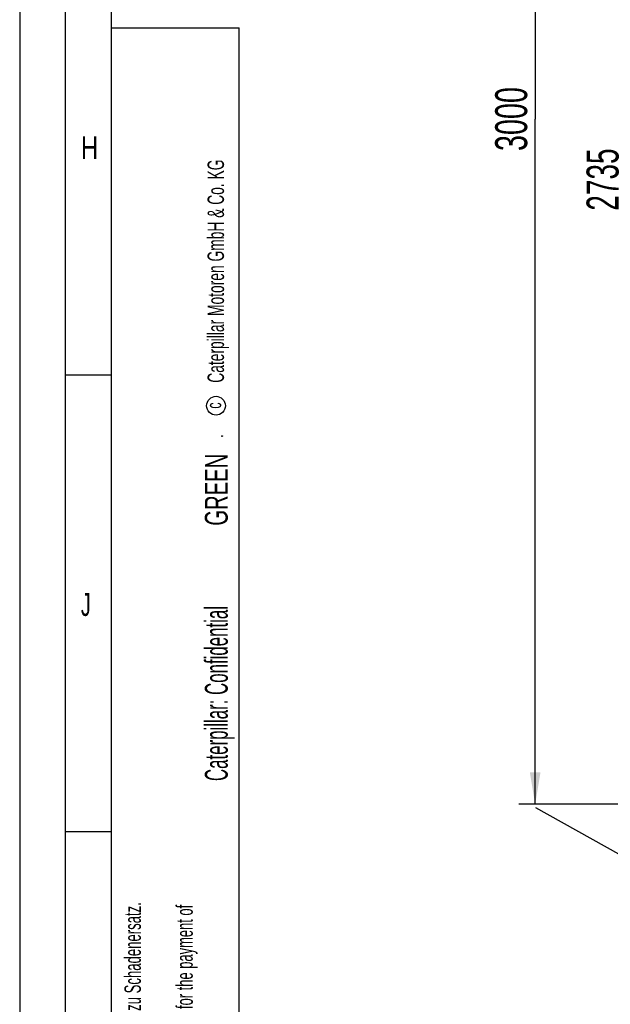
# Model space of a CAD drawing. Header units: millimetres. Extents: x 0 to 841, y 0 to 594.
# Tile 2 of 63: x 0 to 65, y 128 to 236. Entities that reach past the tile are written whole.
import ezdxf
from ezdxf.enums import TextEntityAlignment as Align

# ---------------------------------------------------------------- set-up
doc = ezdxf.new("R2010")
doc.units = ezdxf.units.MM
doc.header["$LTSCALE"] = 46.255
doc.layers.get('0').update_dxf_attribs({"linetype": 'CONTINUOUS'})
doc.styles.get("Standard").update_dxf_attribs({"font": 'txt', "width": 0.6})
doc.styles.add('TEXTSTYLE_2', font='txt')
doc.dimstyles.new('DIMSTYLE_1', dxfattribs={"dimtxt": 3.5, "dimasz": 3.5, "dimexe": 1.8, "dimexo": 0, "dimgap": 0.875, "dimtad": 1, "dimlfac": 20, "dimdsep": 46, "dimtxsty": 'Standard', "dimblk": '_FILLED', "dimblk1": '_FILLED', "dimblk2": '_FILLED', "dimcen": 0.09, "dimadec": 0, "dimazin": 0, "dimtp": 2, "dimtm": 2, "dimtfac": 1, "dimtofl": 0, "dimtmove": 0, "dimatfit": 3, "dimldrblk": '_FILLED', "dimfxl": 1, "dimtolj": 1, "dimarcsym": 0})

# ---------------------------------------------------------------- blocks, each defined once
blk = doc.blocks.new('_FILLED')
at = {"color": 0, "linetype": 'ByBlock'}
blk.add_solid([(0, 0), (-1, 0.167), (-1, -0.167)], dxfattribs=at)
blk = doc.blocks.new('*D25')
at = {"color": 2, "linetype": 'Continuous'}
for p, q in [((121.15, 286.75), (64.6, 286.75)), ((66.4, 286.75), (66.4, 218.375)), ((66.4, 150), (66.4, 218.375)), ((100.15, 150), (64.6, 150))]:
    blk.add_line(p, q, dxfattribs=at)
at = {"color": 2, "linetype": 'Continuous', "xscale": 3.5, "yscale": 3.5, "zscale": 3.5}
for p, rotation in [((66.4, 286.75), 90), ((66.4, 150), 270)]:
    blk.add_blockref('_FILLED', p, dxfattribs=dict(at, rotation=rotation))
at = {"color": 2, "linetype": 'Continuous', "width": 0.654762}
blk.add_text('2735', height=3.5, rotation=90, dxfattribs=at).set_placement((65.525, 218.375), align=Align.CENTER)
blk = doc.blocks.new('*D26')
at = {"color": 2, "linetype": 'Continuous'}
for p, q in [((145.14, 300), (54.6, 300)), ((56.4, 300), (56.4, 225)), ((56.4, 150), (56.4, 225)), ((100.15, 150), (54.6, 150))]:
    blk.add_line(p, q, dxfattribs=at)
at = {"color": 2, "linetype": 'Continuous', "xscale": 3.5, "yscale": 3.5, "zscale": 3.5}
for p, rotation in [((56.4, 300), 90), ((56.4, 150), 270)]:
    blk.add_blockref('_FILLED', p, dxfattribs=dict(at, rotation=rotation))
at = {"color": 2, "linetype": 'Continuous', "width": 0.672619}
blk.add_text('3000', height=3.5, rotation=90, dxfattribs=at).set_placement((55.525, 225), align=Align.CENTER)
blk = doc.blocks.new('*T581')
at = {"color": 2, "linetype": 'Continuous'}
for p, q in [((0, 0), (0.1, 0)), ((0, 0), (0, -0.01)), ((0.1, 0), (0.1, -0.01)), ((0, -0.01), (0.1, -0.01))]:
    blk.add_line(p, q, dxfattribs=at)
at = {"color": 7, "linetype": 'Continuous'}
for s, width, p in [('GREEN', 0.661905, (0.68, -5.89)), ('Caterpillar: Confidential ', 0.551282, (0.68, -27.94))]:
    blk.add_text(s, height=2.5, rotation=90, dxfattribs=dict(at, width=width)).set_placement(p, align=Align.CENTER)

msp = doc.modelspace()

# ---------------------------------------------------------------- linework, layer by layer
at = {"color": 5, "linetype": 'Continuous'}
for p, q in [((0, 594), (0, 0)), ((10, 584), (10, 10)), ((10, 235), (24, 235)), ((24.01266, 10.00207), (24, 235)), ((5, 197), (10, 197)), ((5, 147), (10, 147))]:
    msp.add_line(p, q, dxfattribs=at)
at = {"color": 6, "linetype": 'Continuous'}
msp.add_line((5, 5), (5, 589), dxfattribs=at)
at = {"color": 7, "linetype": 'Continuous'}
msp.add_line((56.42396, 149.63082), (71.4711, 141.21463), dxfattribs=at)
at = {"color": 5, "linetype": 'Continuous'}
msp.add_circle((21.47908, 193.6221), 1.02756, dxfattribs=at)

# ---------------------------------------------------------------- block references
msp.add_blockref('*T581', (22.08357, 190.31244))

# ---------------------------------------------------------------- texts
at = {"color": 5, "linetype": 'Continuous', "style": 'TEXTSTYLE_2'}
for s, width, p in [('H', 0.785714, (6.70156, 220.613)), ('J', 0.642857, (6.70156, 170.613))]:
    msp.add_text(s, height=2.50001, dxfattribs=dict(at, width=width)).set_placement(p)
for s, height, width, p in [('Caterpillar Motoren GmbH & Co. KG', 1.8, 0.627706, (22.35264, 196.13665)), ('c', 1.6, 0.642857, (22.04826, 193.29413)), ('[The copying, distribution and utilization of this document as well as the communication of its contents to other without expressed authorization is prohibited. Offenders will be held liable for the payment of', 1.8, 0.587833, (18.9301, 12.04818)), ('Weitergabe sowie Vervielfaeltigung dieses Dokuments, Verwertung und Mitteilung seines Inhalts sind verboten, soweit nicht ausdruecklich gestattet. Zuwiderhandlungen verpflichten zu Schadenersatz.', 1.8, 0.596947, (13.25593, 12.04818))]:
    msp.add_text(s, height=height, rotation=90, dxfattribs=dict(at, width=width)).set_placement(p)

# ---------------------------------------------------------------- dimensions: what is measured, and where the dimension line sits
at = {"color": 2, "linetype": 'Continuous'}
for base, p1, p2, angle, picture, middle in [((56.4, 150), (145.14, 300), (100.15, 150), 270, '*D26', (56.4, 224.66667)), ((66.4, 286.75), (100.15, 150), (121.15, 286.75), 90, '*D25', (66.4, 218.04167))]:
    dim = msp.add_linear_dim(base=base, p1=p1, p2=p2, angle=angle, dimstyle='DIMSTYLE_1', dxfattribs=at)
    dim.commit()
    dim.dimension.update_dxf_attribs({"geometry": picture, "text_midpoint": middle, "dimtype": 160})

doc.saveas('drawing.dxf')
